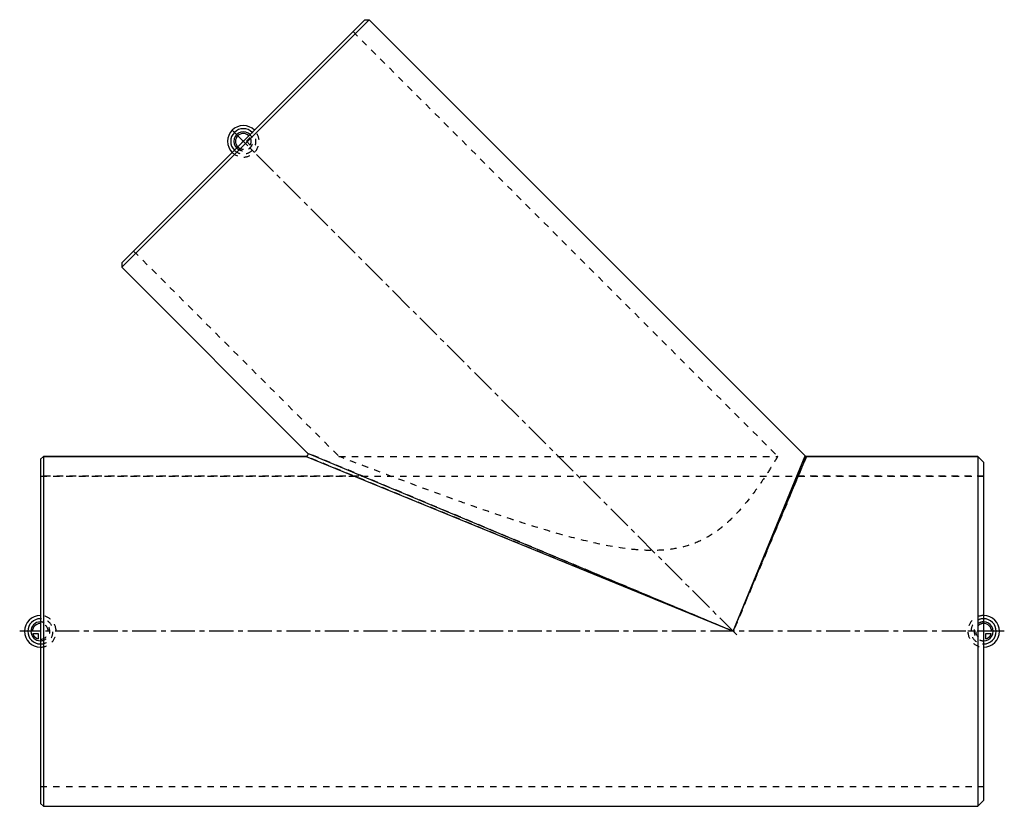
# Model space of a CAD drawing. Header units: millimetres. Extents: x 0 to 1000, y 101 to 899.
import ezdxf

# ---------------------------------------------------------------- set-up
doc = ezdxf.new("R2010")
doc.units = ezdxf.units.MM
doc.header["$LTSCALE"] = 65.185185
doc.linetypes.add('CENTER', pattern=[0.6, 0.375, -0.075, 0.075, -0.075])
doc.linetypes.add('HIDDEN', pattern=[0.2, 0.1, -0.1])
for name, color, linetype in [('ACHSEN_S', 7, 'CONTINUOUS'), ('FASEN', 7, 'CONTINUOUS'), ('KOERPER', 7, 'CONTINUOUS'), ('KONST.EL_MIT_GEO', 7, 'CONTINUOUS'), ('KURVEN', 7, 'CONTINUOUS'), ('L1', 7, 'CONTINUOUS')]:
    doc.layers.add(name, color=color, linetype=linetype)

msp = doc.modelspace()

# ---------------------------------------------------------------- linework, layer by layer
at = {"layer": 'ACHSEN_S', "color": 2, "linetype": 'CENTER'}
msp.add_line((999.5, 278.51), (0.5, 278.51), dxfattribs=at)
at = {"layer": 'FASEN', "color": 7, "linetype": 'Continuous'}
for p, q in [((350.79, 898.99), (104.01, 652.21)), ((355.04, 898.99), (104.01, 647.97)), ((350.79, 898.99), (355.04, 898.99)), ((104.01, 652.21), (104.01, 647.97)), ((21.5, 453.01), (24.5, 456.01)), ((21.5, 453.01), (21.5, 104.01)), ((24.5, 456.01), (24.5, 101.01)), ((972.5, 456.01), (978.5, 450.01)), ((972.5, 456.01), (972.5, 101.01)), ((978.5, 450.01), (978.5, 107.01)), ((21.5, 104.01), (24.5, 101.01)), ((24.5, 101.01), (972.5, 101.01)), ((978.5, 107.01), (972.5, 101.01))]:
    msp.add_line(p, q, dxfattribs=at)
at = {"layer": 'KOERPER', "color": 7, "linetype": 'Continuous'}
for p, q in [((355.04, 898.99), (797.44, 456.59)), ((104.01, 647.97), (292.56, 459.42)), ((24.5, 456.01), (291.15, 456.01)), ((798.85, 456.01), (972.5, 456.01)), ((24.5, 101.01), (972.5, 101.01))]:
    msp.add_line(p, q, dxfattribs=at)
at = {"layer": 'KOERPER', "color": 8, "linetype": 'HIDDEN'}
for p, q in [((338.7, 886.9), (116.11, 664.3)), ((338.7, 886.9), (769.6, 456.01)), ((116.11, 664.3), (324.4, 456.01)), ((324.4, 456.01), (769.6, 456.01)), ((21.5, 435.91), (21.5, 121.11)), ((21.5, 435.91), (978.5, 435.91)), ((978.5, 435.91), (978.5, 121.11)), ((21.5, 121.11), (978.5, 121.11))]:
    msp.add_line(p, q, dxfattribs=at)
msp.add_open_spline([(769.6, 456.01), (768.68, 454.46), (765.07, 448.45), (756.99, 435.53), (743.37, 415.7), (727.37, 396.53), (710.04, 381.25), (693.87, 370.99), (675.27, 363.9), (655.29, 360.57), (634.95, 360.35), (608.02, 362.95), (575.04, 369.7), (536.45, 380.35), (498.74, 392.3), (461.97, 404.86), (415.93, 421.35), (370.2, 438.44), (336.44, 451.37), (324.4, 456.01)], degree=3, knots=[0, 0, 0, 0, 0.010751, 0.042017, 0.091191, 0.154795, 0.190888, 0.229124, 0.268802, 0.309183, 0.349755, 0.390285, 0.470929, 0.550904, 0.629967, 0.707732, 0.783532, 0.922753, 1, 1, 1, 1], dxfattribs=at)
at = {"layer": 'KONST.EL_MIT_GEO', "color": 7, "linetype": 'Continuous'}
for p, q in [((797.44, 456.59), (355.04, 898.99)), ((104.01, 647.97), (292.56, 459.42)), ((291.15, 456.01), (24.5, 456.01)), ((291.15, 456.01), (724.5, 278.51)), ((292.56, 459.42), (724.5, 278.51)), ((724.5, 278.51), (797.44, 456.59)), ((724.5, 278.51), (798.85, 456.01)), ((972.5, 456.01), (798.85, 456.01))]:
    msp.add_line(p, q, dxfattribs=at)
at = {"layer": 'KONST.EL_MIT_GEO', "color": 8, "linetype": 'HIDDEN'}
for p, q in [((724.5, 278.51), (291.15, 456.01)), ((724.5, 278.51), (292.56, 459.42)), ((797.44, 456.59), (724.5, 278.51)), ((798.85, 456.01), (724.5, 278.51)), ((344.5, 435.91), (21.5, 435.91)), ((978.5, 435.91), (789.7, 435.91))]:
    msp.add_line(p, q, dxfattribs=at)
at = {"layer": 'KONST.EL_MIT_GEO', "color": 7, "linetype": 'Continuous'}
for centre, start, end in [((291.15, 458.01), 269.98757, 45.01243), ((798.85, 458.01), 224.9943, 270.0057)]:
    msp.add_arc(centre, 2, start, end, dxfattribs=at)
at = {"layer": 'KURVEN', "color": 8, "linetype": 'HIDDEN'}
for p, q in [((238.72, 786.92), (216.09, 764.29)), ((230.52, 775.6), (234.4, 779.49)), ((227.4, 775.6), (238.72, 764.29)), ((234.4, 771.72), (230.52, 775.6)), ((21.5, 294.51), (21.5, 262.51)), ((978.5, 278.51), (962.5, 278.51)), ((978.5, 278.51), (978.5, 268.91))]:
    msp.add_line(p, q, dxfattribs=at)
at = {"layer": 'KURVEN', "color": 40, "linetype": 'Continuous'}
for p, q in [((216.09, 786.92), (227.4, 775.6)), ((21.5, 278.51), (11.9, 278.51)), ((13.81, 276.31), (19.3, 276.31)), ((19.3, 276.31), (19.3, 270.82)), ((994.5, 278.51), (978.5, 278.51)), ((980.7, 276.31), (986.19, 276.31)), ((980.7, 270.82), (980.7, 276.31))]:
    msp.add_line(p, q, dxfattribs=at)
for centre, radius, start, end in [((227.4, 775.6), 16, 45, 225), ((227.4, 775.6), 12.8, 45, 225), ((227.4, 775.6), 9.6, 45, 225.87379), ((227.4, 775.6), 8, 45, 224.99993), ((21.5, 278.51), 16, 90, 270), ((21.5, 278.51), 12.8, 90, 270), ((978.5, 278.51), 16, 270, 90), ((978.5, 278.51), 12.8, 270, 90), ((21.5, 278.51), 9.6, 90.9, 270), ((21.5, 278.51), 8, 89.99993, 180), ((978.5, 278.51), 9.6, 270, 90.00007), ((978.5, 278.51), 8, 0, 89.1), ((21.5, 278.51), 8, 195.96201, 254.03799), ((978.5, 278.51), 8, 285.96201, 344.03799)]:
    msp.add_arc(centre, radius, start, end, dxfattribs=at)
at = {"layer": 'KURVEN', "color": 8, "linetype": 'HIDDEN'}
for centre, radius, start, end in [((227.4, 775.6), 16, 225, 45), ((227.4, 775.6), 12.8, 225, 45), ((227.4, 775.6), 9.6, 225.87379, 45), ((227.4, 775.6), 8, 330.96201, 29.03799), ((227.4, 775.6), 8, 224.99993, 315), ((21.5, 278.51), 16, 270, 90), ((21.5, 278.51), 12.8, 270, 90), ((978.5, 278.51), 16, 90, 270), ((978.5, 278.51), 12.8, 90, 270), ((21.5, 278.51), 9.6, 270, 90.9), ((21.5, 278.51), 8, 270, 89.99993), ((978.5, 278.51), 9.6, 90.00007, 270), ((978.5, 278.51), 8, 89.1, 270)]:
    msp.add_arc(centre, radius, start, end, dxfattribs=at)
at = {"layer": 'L1', "color": 2, "linetype": 'CENTER'}
msp.add_line((728.04, 274.97), (225.99, 777.02), dxfattribs=at)

doc.saveas('drawing.dxf')
